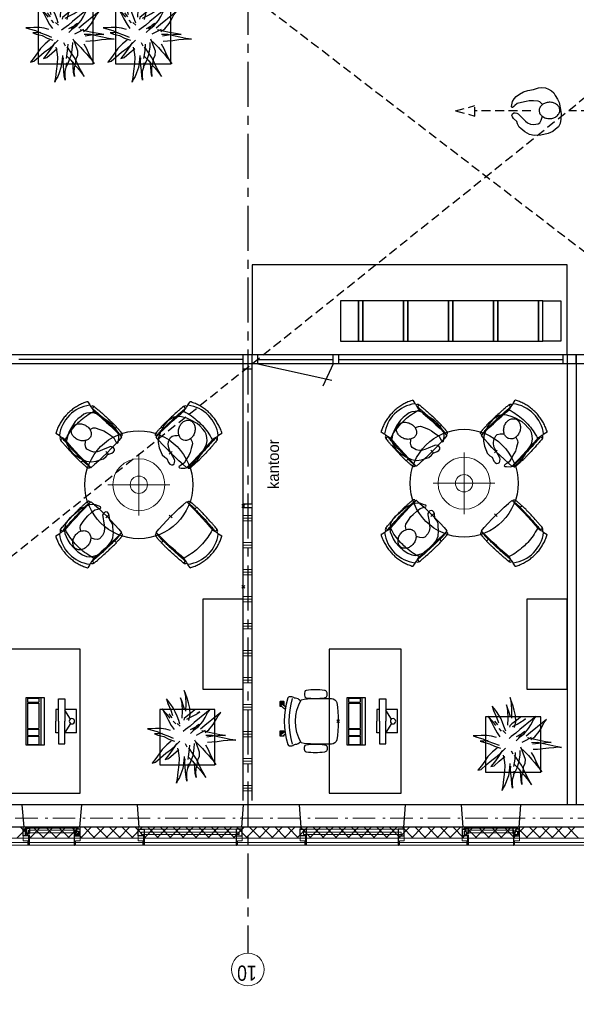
# Model space of a CAD drawing. Header units: millimetres. Extents: x -88840 to 85996, y -16279 to 104709.
# Tile 93 of 184: x 15705 to 21890, y 77567 to 88512. Entities that reach past the tile are written whole.
import ezdxf

# ---------------------------------------------------------------- set-up
doc = ezdxf.new("R2010")
doc.units = ezdxf.units.MM
doc.header["$LTSCALE"] = 400
doc.header["$PDMODE"] = 3
doc.header["$PDSIZE"] = 15
for name, pattern in [('CENTER', [2, 1.25, -0.25, 0.25, -0.25]), ('HIDDEN', [0.375, 0.25, -0.125]), ('STYLE_06', [1.041641, 0.625, -0.208282, 0.069427, -0.138931]), ('STYLE_21', [0.138889, 0.069444, -0.069444])]:
    doc.linetypes.add(name, pattern=pattern)
for name, color, linetype in [('-gd', 2, 'Continuous'), ('-ve', 2, 'HIDDEN'), ('co2-1-n-1-0-8_ip0', 7, 'Continuous'), ('inlay', 6, 'Continuous'), ('inr', 4, 'Continuous'), ('looplijnen', 8, 'HIDDEN'), ('plant', 114, 'Continuous'), ('plat', 5, 'Continuous'), ('sona-s008_ip0', 7, 'Continuous'), ('stramien', 1, 'CENTER'), ('symbol', 1, 'Continuous'), ('timmerwerk-ge', 150, 'Continuous'), ('verlichting', 2, 'Continuous')]:
    doc.layers.add(name, color=color, linetype=linetype)
for name, color, linetype, lineweight in [('Binnenkozijnen', 140, 'Continuous', 15), ('Buitenkozijnen', 140, 'Continuous', 15), ('Interieur-scheidingswand-horizontaal', 5, 'Continuous', 25), ('Interieur-systeemwand glas', 140, 'STYLE_21', 15), ('mat-beton (ihwg)', 5, 'Continuous', 25), ('mat-isolatie', 140, 'Continuous', 15), ('mat-multiplex-hor', 140, 'Continuous', 15), ('None', 7, 'Continuous', 9)]:
    doc.layers.add(name, color=color, linetype=linetype, lineweight=lineweight)
doc.styles.add('Arial Narrow', font='ARIALN.TTF', dxfattribs={"height": 222.25})
doc.styles.add('s100', font='stylu.ttf', dxfattribs={"height": 100})

# ---------------------------------------------------------------- blocks, each defined once
blk = doc.blocks.new('*X339')
at = {"layer": 'None', "lineweight": 13}
for p, q in [((37321, 27016), (37441, 26896)), ((37321, 26874), (37441, 26754)), ((37321, 26733), (37441, 26613)), ((37321, 26592), (37441, 26472)), ((37321, 26450), (37441, 26330)), ((37321, 26309), (37441, 26189)), ((37321, 26167), (37441, 26047)), ((37321, 26026), (37441, 25906)), ((37321, 25885), (37441, 25765)), ((37321, 25743), (37441, 25623)), ((37321, 25602), (37441, 25482)), ((37321, 25460), (37441, 25340)), ((37321, 25319), (37441, 25199)), ((37321, 25178), (37441, 25058)), ((37321, 25036), (37441, 24916)), ((37321, 24895), (37441, 24775)), ((37321, 24753), (37441, 24633)), ((37321, 24612), (37441, 24492)), ((37321, 24471), (37441, 24351)), ((37321, 24329), (37441, 24209)), ((37321, 24188), (37441, 24068)), ((37321, 24046), (37441, 23926)), ((37321, 23905), (37441, 23785)), ((37321, 23764), (37441, 23644)), ((37321, 23622), (37441, 23502)), ((37321, 23481), (37441, 23361)), ((37321, 23339), (37441, 23219)), ((37321, 23198), (37441, 23078)), ((37321, 23057), (37441, 22937)), ((37321, 22915), (37441, 22795)), ((37321, 22774), (37441, 22654)), ((37321, 22632), (37441, 22512)), ((37321, 22491), (37441, 22371)), ((37321, 22350), (37441, 22230)), ((37321, 22208), (37441, 22088)), ((37321, 22067), (37441, 21947)), ((37321, 21925), (37441, 21805)), ((37321, 21784), (37441, 21664)), ((37321, 21643), (37441, 21523)), ((37321, 21501), (37441, 21381)), ((37321, 21360), (37441, 21240)), ((37321, 21218), (37441, 21098)), ((37321, 21077), (37441, 20957)), ((37321, 20936), (37441, 20816))]:
    blk.add_line(p, q, dxfattribs=at)
at = {"layer": 'None', "lineweight": 5}
for p, q in [((37321, 26856), (37441, 26976)), ((37321, 26714), (37441, 26834)), ((37321, 26573), (37441, 26693)), ((37321, 26432), (37441, 26552)), ((37321, 26290), (37441, 26410)), ((37321, 26149), (37441, 26269)), ((37321, 26007), (37441, 26127)), ((37321, 25866), (37441, 25986)), ((37321, 25725), (37441, 25845)), ((37321, 25583), (37441, 25703)), ((37321, 25442), (37441, 25562)), ((37321, 25300), (37441, 25420)), ((37321, 25159), (37441, 25279)), ((37321, 25017), (37441, 25137)), ((37321, 24876), (37441, 24996)), ((37321, 24735), (37441, 24855)), ((37321, 24593), (37441, 24713)), ((37321, 24452), (37441, 24572)), ((37321, 24310), (37441, 24430)), ((37321, 24169), (37441, 24289)), ((37321, 24027), (37441, 24147)), ((37321, 23886), (37441, 24006)), ((37321, 23745), (37441, 23865)), ((37321, 23603), (37441, 23723)), ((37321, 23462), (37441, 23582)), ((37321, 23320), (37441, 23440)), ((37321, 23179), (37441, 23299)), ((37321, 23038), (37441, 23158)), ((37321, 22896), (37441, 23016)), ((37321, 22755), (37441, 22875)), ((37321, 22613), (37441, 22733)), ((37321, 22472), (37441, 22592)), ((37321, 22330), (37441, 22450)), ((37321, 22189), (37441, 22309)), ((37321, 22048), (37441, 22168)), ((37321, 21906), (37441, 22026)), ((37321, 21765), (37441, 21885)), ((37321, 21623), (37441, 21743)), ((37321, 21482), (37441, 21602)), ((37321, 21340), (37441, 21460)), ((37321, 21199), (37441, 21319)), ((37321, 21058), (37441, 21178)), ((37321, 20916), (37441, 21036)), ((37321, 20775), (37441, 20895))]:
    blk.add_line(p, q, dxfattribs=at)
blk = doc.blocks.new('0600 pui gemeentehuis')
at = {"layer": 'Buitenkozijnen', "color": 92, "linetype": 'Continuous', "lineweight": 25}
for p, q in [((50, 0), (70, -250)), ((710, 0), (690, -250))]:
    blk.add_line(p, q, dxfattribs=at)
at = {"layer": 'Buitenkozijnen', "color": 43, "linetype": 'Continuous', "lineweight": 9}
blk.add_lwpolyline([(698, -400), (645, -400), (645, -450), (115, -450), (115, -400), (63, -400), (63, -250), (70, -250), (50, 0), (710, 0), (690, -250), (698, -250)], close=True, dxfattribs=at)
at = {"layer": 'None', "color": 8, "linetype": 'Continuous', "lineweight": 5}
blk.add_line((134, -260), (626, -260), dxfattribs=at)
at = {"layer": 'None', "color": 92, "linetype": 'Continuous', "lineweight": 25}
for points in [[(64, -270), (102, -270), (102, -292), (84, -292), (84, -335), (129, -335), (129, -450), (125, -450), (125, -344), (64, -344), (64, -325), (64, -325)], [(697, -270), (658, -270), (658, -292), (677, -292), (677, -335), (631, -335), (631, -450), (635, -450), (635, -344), (697, -344), (697, -325), (697, -325)]]:
    blk.add_lwpolyline(points, close=True, dxfattribs=at)
for points in [[(84, -270), (84, -260), (134, -260), (134, -320), (109, -320), (109, -302), (102, -302), (102, -275)], [(676, -270), (676, -260), (626, -260), (626, -320), (651, -320), (651, -302), (658, -302), (658, -275)]]:
    blk.add_lwpolyline(points, dxfattribs=at)
at = {"layer": 'None', "color": 140, "linetype": 'Continuous', "lineweight": 15}
blk.add_lwpolyline([(123, -284), (638, -284), (638, -311), (123, -311)], close=True, dxfattribs=at)
blk = doc.blocks.new('1200 pui gemeentehuis')
at = {"layer": 'Buitenkozijnen', "color": 92, "linetype": 'Continuous', "lineweight": 25}
for p, q in [((50, 0), (70, -250)), ((1230, 0), (1210, -250))]:
    blk.add_line(p, q, dxfattribs=at)
at = {"layer": 'Buitenkozijnen', "color": 43, "linetype": 'Continuous', "lineweight": 9}
blk.add_lwpolyline([(1165, -400), (1165, -450), (115, -450), (115, -400), (63, -400), (63, -250), (70, -250), (50, 0), (1230, 0), (1210, -250), (1217, -250), (1217, -400)], close=True, dxfattribs=at)
at = {"layer": 'None', "color": 8, "linetype": 'Continuous', "lineweight": 5}
blk.add_line((129, -270), (1150, -270), dxfattribs=at)
at = {"layer": 'None', "color": 92, "linetype": 'Continuous', "lineweight": 25}
for points in [[(63, -270), (129, -270), (129, -450), (125, -450), (125, -344), (63, -344), (63, -325)], [(1217, -270), (1151, -270), (1151, -450), (1155, -450), (1155, -344), (1217, -344), (1217, -325)]]:
    blk.add_lwpolyline(points, close=True, dxfattribs=at)
at = {"layer": 'None', "color": 140, "linetype": 'Continuous', "lineweight": 15}
blk.add_lwpolyline([(98, -305), (1183, -305), (1183, -331), (98, -331)], close=True, dxfattribs=at)
blk = doc.blocks.new('*X1323')
at = {"layer": 'None', "lineweight": 9}
for p, q in [((37800, 24400), (37800, 24500)), ((37830, 24400), (37830, 24500)), ((37860, 24400), (37860, 24500)), ((38100, 24400), (38100, 24500)), ((38130, 24400), (38130, 24500)), ((38160, 24400), (38160, 24500)), ((38400, 24400), (38400, 24500)), ((38430, 24400), (38430, 24500)), ((38460, 24400), (38460, 24500)), ((38700, 24400), (38700, 24500)), ((38730, 24400), (38730, 24500)), ((38760, 24400), (38760, 24500)), ((39000, 24400), (39000, 24500)), ((39030, 24400), (39030, 24500)), ((39060, 24400), (39060, 24500)), ((39300, 24400), (39300, 24500)), ((39330, 24400), (39330, 24500)), ((39360, 24400), (39360, 24500)), ((39600, 24400), (39600, 24500)), ((39630, 24400), (39630, 24500)), ((39660, 24400), (39660, 24500)), ((39900, 24400), (39900, 24500)), ((39930, 24400), (39930, 24500)), ((39960, 24400), (39960, 24500)), ((40200, 24400), (40200, 24500)), ((40230, 24400), (40230, 24500)), ((40260, 24400), (40260, 24500)), ((40500, 24400), (40500, 24500)), ((40530, 24400), (40530, 24500)), ((40560, 24400), (40560, 24500)), ((40800, 24400), (40800, 24500)), ((40830, 24400), (40830, 24500)), ((40860, 24400), (40860, 24500))]:
    blk.add_line(p, q, dxfattribs=at)
blk = doc.blocks.new('systeemwandstijl 900 hoh')
at = {"layer": 'Interieur-systeemwand glas', "color": 43, "linetype": 'Continuous', "lineweight": 9}
blk.add_lwpolyline([(0, 20), (100, 20), (100, -20), (0, -20)], close=True, dxfattribs=at)
at = {"layer": 'Interieur-systeemwand glas', "color": 43, "linetype": 'Continuous', "lineweight": 15}
for p in [(0, 900), (0, 0)]:
    blk.add_point(p, dxfattribs=at)
blk = doc.blocks.new('symb-ps03_b2')
blk.add_lwpolyline([(82, -334), (93, -323), (110, -305), (120, -285), (121, -231), (122, -184), (116, -150), (104, -98), (91, -52), (69, -25), (58, -13), (50, -1), (49, 8), (59, 13), (76, 9), (115, -1), (145, -17), (172, -41), (196, -78), (221, -122), (236, -169), (250, -232), (266, -290), (270, -325), (267, -365), (252, -399), (235, -433), (213, -457), (181, -475), (141, -499), (103, -517), (27, -533), (-23, -539), (-83, -538), (-130, -528), (-165, -511), (-192, -479), (-218, -448), (-241, -394), (-258, -313), (-262, -242), (-251, -189), (-222, -138), (-185, -93), (-170, -72), (-134, -54), (-107, -46), (-75, -10), (-57, 2), (-38, 7), (-23, 1), (-12, -13), (-11, -28), (-13, -49), (-23, -61), (-75, -115), (-104, -145), (-121, -166), (-138, -200), (-142, -234), (-135, -284), (-123, -302), (-94, -319), (-69, -327), (-52, -333)])
blk.add_lwpolyline([(-75, -413, 0.078796), (-66, -458, 0.088041), (-46, -494, 0.105312), (-14, -518, 0.121926), (19, -526, 0.121926), (52, -517, 0.105312), (82, -490, 0.088041), (100, -454, 0.078796), (106, -408, 0.078796), (98, -363, 0.088041), (77, -328, 0.105312), (46, -303, 0.121926), (13, -296, 0.121926), (-21, -305, 0.105312), (-50, -331, 0.088041), (-69, -368, 0.078796)], format="xyb", close=True)
blk = doc.blocks.new('symb-ps09_b2')
at = {"layer": 'looplijnen'}
for p, q in [((0, 935), (-58, 718)), ((0, 935), (58, 718)), ((-58, 718), (58, 718)), ((0, 95), (0, 718)), ((0, -1011), (0, -327))]:
    blk.add_line(p, q, dxfattribs=at)
at = {"layer": 'symbol'}
blk.add_blockref('symb-ps03_b2', (-11, 300), dxfattribs=at)
blk = doc.blocks.new('co2-1-n-1-0-8_b2')
for p, q in [((-251, -20), (-256, -20)), ((252, -20), (256, -20)), ((-249, -132), (-279, -132)), ((-252, -132), (-252, -132)), ((252, -132), (252, -132)), ((-221, -431), (-221, -431)), ((221, -431), (221, -431)), ((-250, -554), (-241, -513)), ((-239, -493), (-237, -493)), ((-231, -469), (-234, -468)), ((234, -468), (231, -469)), ((237, -493), (239, -493)), ((241, -513), (250, -554))]:
    blk.add_line(p, q)
at = {"flags": 128}
for points in [[(-239, -10), (-190, -6), (-127, -3), (-63, -1), (0, 0)], [(0, 0), (63, -1), (127, -3), (190, -6), (239, -10)], [(-256, -20), (-257, -20), (-258, -21), (-260, -21), (-261, -22), (-262, -22), (-263, -23), (-264, -24), (-265, -25), (-267, -26), (-268, -28), (-268, -29), (-269, -30), (-270, -33), (-270, -35), (-270, -37), (-271, -39), (-271, -42), (-272, -44), (-272, -47), (-272, -50), (-273, -53), (-273, -56), (-273, -60), (-274, -64), (-274, -69), (-275, -75), (-275, -81), (-275, -89), (-276, -98), (-276, -106), (-276, -114), (-276, -122), (-276, -132)], [(-241, -95), (-241, -95), (-243, -95), (-245, -95), (-247, -95), (-249, -95), (-251, -95)], [(-224, -432), (-229, -370), (-233, -307), (-236, -244), (-239, -181), (-240, -118), (-241, -54), (-241, -12)], [(241, -12), (241, -73), (240, -135), (238, -198), (236, -261), (232, -325), (227, -388), (224, -432)], [(241, -95), (241, -95), (243, -95), (245, -95), (247, -95), (249, -95), (251, -95)], [(256, -20), (257, -20), (258, -21), (260, -21), (261, -22), (262, -22), (263, -23), (264, -24), (265, -25), (267, -26), (268, -28), (268, -29), (269, -30), (270, -33), (270, -35), (270, -37), (271, -39), (271, -42), (272, -44), (272, -47), (272, -50), (273, -53), (273, -56), (273, -60), (274, -64), (274, -69), (275, -75), (275, -81), (275, -89), (276, -98), (276, -106), (276, -114), (276, -122), (276, -132)], [(-250, -468), (-253, -468), (-256, -468), (-258, -468), (-260, -468), (-261, -468), (-263, -467), (-265, -467), (-266, -450), (-267, -436), (-268, -422), (-269, -410), (-270, -401), (-271, -393), (-271, -385), (-271, -378), (-272, -373), (-272, -368), (-273, -355), (-274, -340), (-274, -325), (-275, -310), (-276, -295), (-277, -275), (-277, -255), (-278, -235), (-278, -228), (-278, -222), (-278, -215), (-278, -209), (-279, -202), (-279, -195), (-279, -187), (-279, -178), (-279, -168), (-279, -157), (-279, -145), (-279, -132)], [(-250, -468), (-248, -468), (-246, -468), (-244, -467), (-242, -467), (-240, -466), (-238, -466), (-237, -465), (-235, -464), (-236, -449), (-237, -435), (-238, -423), (-239, -413), (-240, -403), (-240, -395), (-241, -389), (-241, -382), (-242, -376), (-242, -370), (-242, -363), (-243, -344), (-245, -324), (-245, -304), (-246, -285), (-247, -266), (-247, -248), (-248, -231), (-248, -226), (-248, -221), (-248, -214), (-248, -206), (-249, -198), (-249, -188), (-249, -176), (-249, -163), (-249, -148), (-249, -132)], [(249, -132), (249, -147), (249, -161), (249, -173), (249, -184), (249, -194), (249, -202), (248, -208), (248, -215), (248, -221), (248, -228), (248, -234), (247, -254), (247, -274), (246, -294), (245, -313), (244, -331), (243, -349), (242, -366), (242, -371), (242, -377), (241, -383), (241, -391), (240, -399), (239, -408), (239, -420), (238, -433), (236, -448), (235, -464), (237, -465), (238, -466), (240, -466), (242, -467), (244, -467), (246, -468), (248, -468), (250, -468)], [(250, -468), (253, -468), (256, -468), (258, -468), (260, -468), (261, -468), (263, -467), (264, -467), (265, -466), (266, -453), (267, -442), (268, -431), (269, -421), (269, -412), (270, -404), (270, -397), (271, -391), (271, -384), (272, -378), (272, -371), (272, -365), (273, -345), (274, -325), (275, -305), (276, -290), (277, -275), (277, -260), (278, -245), (278, -232), (278, -227), (278, -221), (278, -215), (278, -207), (279, -198), (279, -189), (279, -177), (279, -163), (279, -148), (279, -132), (249, -132)], [(-225, -438), (-224, -436), (-224, -434), (-224, -433), (-224, -432)], [(-224, -433), (-224, -433), (-224, -432)], [(-224, -432), (-224, -432), (-224, -432)], [(0, -465), (-18, -465), (-36, -465), (-59, -463), (-82, -461), (-106, -458), (-129, -454), (-152, -450), (-175, -444), (-198, -438), (-221, -431)], [(221, -431), (198, -438), (175, -444), (152, -450), (129, -454), (106, -458), (83, -461), (60, -463), (36, -465), (18, -465), (0, -465)], [(224, -432), (224, -433), (224, -433)], [(224, -432), (224, -433), (224, -434), (224, -436), (225, -438)], [(224, -432), (224, -432), (224, -432)], [(-241, -513), (-239, -504), (-237, -495), (-235, -485), (-233, -475), (-231, -467), (-229, -459), (-228, -453), (-227, -447), (-226, -442), (-225, -438)], [(225, -438), (226, -442), (227, -447), (228, -453), (229, -459), (231, -467), (233, -475), (235, -485), (237, -495), (239, -504), (241, -513)], [(-249, -557), (-242, -561), (-231, -566), (-221, -571), (-210, -576), (-198, -581), (-186, -585), (-173, -590), (-161, -594), (-149, -598), (-136, -601), (-123, -604), (-111, -607), (-98, -610), (-85, -612), (-73, -614), (-60, -615), (-47, -617), (-34, -618), (-23, -618), (-11, -619), (0, -619)], [(0, -619), (8, -619), (20, -618), (31, -618), (43, -617), (56, -616), (69, -614), (82, -612), (94, -610), (107, -608), (120, -605), (132, -602), (145, -599), (157, -595), (170, -591), (182, -587), (194, -582), (206, -577), (218, -572), (228, -567), (239, -562), (249, -557)]]:
    blk.add_lwpolyline(points, dxfattribs=at)
for centre, radius, start, end in [((-251, -33), 12.5, 31.8812, 90), ((-251, -33), 12.5, 293.1463, 327.6578), ((-238, -12), 2.5, 94.5665, 179.4807), ((238, -12), 2.5, 0.5193, 85.4335), ((252, -33), 12.5, 90, 148.1188), ((252, -33), 12.5, 212.3422, 246.8537), ((-226, -432), 2.5, 341.6817, 5.2297), ((-226, -432), 2.5, 347.791, 5.2276), ((226, -432), 2.5, 174.778, 187.1445), ((226, -432), 2.5, 174.7724, 192.209), ((226, -432), 2.5, 187.1548, 198.3185), ((-234, -464), 28.8, 186.1005, 258.5426), ((-167, -477), 75, 191.7314, 197.3164), ((-234, -465), 3.77, 192.8865, 261.7566), ((0, -201), 391, 232.6355, 269.9709), ((0, -201), 391, 270.0307, 307.3629), ((234, -465), 3.4, 276.6537, 346.9286), ((167, -477), 75, 342.6747, 348.4513), ((234, -465), 28.4, 280.3578, 354.0057), ((-248, -555), 2.5, 167.791, 242.1608), ((248, -555), 2.5, 297.8392, 12.209)]:
    blk.add_arc(centre, radius, start, end)
for points in [[(-243, -33), (-244, -33), (-244, -34), (-245, -36), (-246, -38), (-246, -43), (-247, -46), (-248, -54), (-248, -58), (-249, -67), (-250, -72), (-250, -83), (-251, -88), (-251, -100), (-251, -106), (-252, -119), (-252, -125), (-252, -132)], [(243, -33), (244, -33), (244, -34), (245, -36), (246, -38), (246, -43), (247, -46), (248, -54), (248, -58), (249, -67), (250, -72), (250, -83), (251, -88), (251, -100), (251, -106), (252, -119), (252, -125), (252, -132)]]:
    blk.add_open_spline(points, degree=3, knots=[0, 0, 0, 0, 0.125, 0.125, 0.25, 0.25, 0.375, 0.375, 0.5, 0.5, 0.625, 0.625, 0.75, 0.75, 0.875, 0.875, 0.9994014, 0.9994014, 0.9994014, 0.9994014])
at = {"layer": 'co2-1-n-1-0-8_ip0'}
blk.add_point((0, 0), dxfattribs=at)
blk = doc.blocks.new('lamp02')
at = {"layer": 'verlichting', "lineweight": 0}
for q in [(0, 555.36), (555.36, 0), (0, -555.36), (-555.36, 0)]:
    blk.add_line((0, 0), q, dxfattribs=at)
for radius in [468, 156]:
    blk.add_circle((0, 0), radius, dxfattribs=at)
blk = doc.blocks.new('boom nieuw 01')
at = {"layer": 'plant', "extrusion": (0, -4.44089e-16, -1)}
for p, q in [((-574, 694), (-627, 737)), ((-627, 737), (-616, 698)), ((-574, 694), (-627, 737)), ((-627, 737), (-616, 698)), ((-616, 698), (-564, 639)), ((-616, 698), (-564, 639)), ((-519, 654), (-574, 694)), ((-519, 654), (-574, 694)), ((-285, 709), (-298, 670)), ((-285, 665), (-285, 709)), ((-238, 749), (-257, 677)), ((-238, 749), (-257, 677)), ((-225, 789), (-238, 749)), ((-225, 789), (-238, 749)), ((-225, 745), (-225, 789)), ((-225, 745), (-225, 789)), ((-219, 696), (-225, 745)), ((-219, 696), (-225, 745)), ((-219, 630), (-219, 696)), ((-219, 630), (-219, 696)), ((-531, 541), (-584, 584)), ((-584, 584), (-573, 545)), ((-531, 541), (-584, 584)), ((-584, 584), (-573, 545)), ((-564, 639), (-510, 574)), ((-564, 639), (-510, 574)), ((-467, 618), (-519, 654)), ((-467, 618), (-519, 654)), ((-412, 565), (-467, 618)), ((-412, 565), (-467, 618)), ((-316, 598), (-344, 540)), ((-298, 670), (-316, 598)), ((-284, 619), (-308, 551)), ((-284, 619), (-308, 551)), ((-279, 616), (-285, 665)), ((-257, 677), (-284, 619)), ((-257, 677), (-284, 619)), ((-227, 576), (-219, 630)), ((-227, 576), (-219, 630)), ((-55, 579), (-119, 548)), ((-55, 579), (-119, 548)), ((9, 617), (-55, 579)), ((9, 617), (-55, 579)), ((-55, 560), (-36, 579)), ((-55, 560), (-36, 579)), ((-36, 579), (9, 617)), ((-36, 579), (9, 617)), ((-573, 545), (-520, 486)), ((-573, 545), (-520, 486)), ((-476, 501), (-531, 541)), ((-476, 501), (-531, 541)), ((-520, 486), (-467, 421)), ((-520, 486), (-467, 421)), ((-510, 574), (-463, 510)), ((-510, 574), (-463, 510)), ((-424, 465), (-476, 501)), ((-424, 465), (-476, 501)), ((-463, 510), (-423, 466)), ((-463, 510), (-423, 466)), ((-369, 412), (-424, 465)), ((-369, 412), (-424, 465)), ((-423, 466), (-397, 444)), ((-423, 466), (-397, 444)), ((-369, 511), (-412, 565)), ((-369, 511), (-412, 565)), ((-344, 540), (-368, 472)), ((-308, 551), (-333, 488)), ((-308, 551), (-333, 488)), ((-243, 519), (-227, 576)), ((-243, 519), (-227, 576)), ((-187, 511), (-234, 479)), ((-187, 511), (-234, 479)), ((-119, 548), (-187, 511)), ((-167, 460), (-136, 488)), ((-167, 460), (-136, 488)), ((-101, 524), (-55, 560)), ((-101, 524), (-55, 560)), ((-95, 500), (-50, 537)), ((-78, 443), (-25, 464)), ((-78, 443), (-25, 464)), ((-4, 517), (-70, 496)), ((-4, 517), (-70, 496)), ((-25, 464), (20, 490)), ((-25, 464), (20, 490)), ((73, 551), (-4, 517)), ((73, 551), (-4, 517)), ((20, 490), (61, 517)), ((20, 490), (61, 517)), ((61, 517), (92, 539)), ((61, 517), (92, 539)), ((126, 569), (73, 551)), ((126, 569), (73, 551)), ((92, 539), (126, 569)), ((92, 539), (126, 569)), ((-831, 440), (-863, 451)), ((-863, 451), (-808, 440)), ((-831, 440), (-863, 451)), ((-863, 451), (-808, 440)), ((-793, 417), (-831, 440)), ((-793, 417), (-831, 440)), ((-808, 440), (-733, 432)), ((-808, 440), (-733, 432)), ((-751, 400), (-793, 417)), ((-751, 400), (-793, 417)), ((-690, 378), (-751, 400)), ((-690, 378), (-751, 400)), ((-733, 432), (-646, 419)), ((-733, 432), (-646, 419)), ((-724, 343), (-665, 349)), ((-724, 343), (-665, 349)), ((-601, 365), (-690, 378)), ((-601, 365), (-690, 378)), ((-665, 349), (-613, 352)), ((-665, 349), (-613, 352)), ((-646, 419), (-567, 415)), ((-646, 419), (-567, 415)), ((-613, 352), (-578, 349)), ((-613, 352), (-578, 349)), ((-547, 362), (-601, 365)), ((-547, 362), (-601, 365)), ((-567, 415), (-510, 423)), ((-567, 415), (-510, 423)), ((-510, 423), (-451, 434)), ((-510, 423), (-451, 434)), ((-398, 347), (-436, 328)), ((-398, 347), (-436, 328)), ((-231, 344), (-254, 371)), ((-231, 344), (-254, 371)), ((-195, 409), (-161, 444)), ((-170, 410), (-128, 424)), ((-170, 410), (-128, 424)), ((-128, 424), (-78, 443)), ((-128, 424), (-78, 443)), ((-105, 362), (-122, 364)), ((-105, 362), (-122, 364)), ((-83, 336), (-105, 362)), ((-83, 336), (-105, 362)), ((-15, 385), (-100, 387)), ((-15, 385), (-100, 387)), ((71, 388), (-15, 385)), ((71, 388), (-15, 385)), ((-5, 354), (51, 371)), ((-5, 354), (51, 371)), ((51, 371), (104, 389)), ((51, 371), (104, 389)), ((140, 402), (71, 388)), ((140, 402), (71, 388)), ((104, 389), (140, 402)), ((104, 389), (140, 402)), ((224, 359), (154, 344)), ((224, 359), (154, 344)), ((188, 345), (224, 359)), ((188, 345), (224, 359)), ((-838, 331), (-790, 339)), ((-838, 331), (-790, 339)), ((-787, 335), (-838, 331)), ((-787, 335), (-838, 331)), ((-790, 339), (-724, 343)), ((-790, 339), (-724, 343)), ((-737, 335), (-787, 335)), ((-737, 335), (-787, 335)), ((-746, 230), (-680, 234)), ((-746, 230), (-680, 234)), ((-691, 320), (-737, 335)), ((-636, 315), (-691, 320)), ((-636, 315), (-691, 320)), ((-642, 298), (-680, 321)), ((-642, 298), (-680, 321)), ((-680, 234), (-621, 240)), ((-680, 234), (-621, 240)), ((-604, 263), (-648, 228)), ((-604, 263), (-648, 228)), ((-601, 281), (-642, 298)), ((-601, 281), (-642, 298)), ((-553, 314), (-604, 263)), ((-553, 314), (-604, 263)), ((-540, 259), (-601, 281)), ((-540, 259), (-601, 281)), ((-583, 313), (-496, 300)), ((-583, 313), (-496, 300)), ((-568, 225), (-511, 263)), ((-568, 225), (-511, 263)), ((-451, 246), (-540, 259)), ((-451, 246), (-540, 259)), ((-511, 263), (-472, 292)), ((-511, 263), (-472, 292)), ((-496, 300), (-417, 296)), ((-496, 300), (-417, 296)), ((-472, 292), (-455, 309)), ((-472, 292), (-455, 309)), ((-397, 243), (-451, 246)), ((-397, 243), (-451, 246)), ((-369, 232), (-403, 195)), ((-369, 232), (-403, 195)), ((-354, 238), (-392, 219)), ((-354, 238), (-392, 219)), ((-281, 288), (-232, 238)), ((-281, 288), (-232, 238)), ((-194, 216), (-242, 260)), ((-194, 216), (-242, 260)), ((-233, 285), (-204, 233)), ((-233, 285), (-204, 233)), ((-232, 238), (-199, 194)), ((-232, 238), (-199, 194)), ((-192, 292), (-231, 344)), ((-192, 292), (-231, 344)), ((-204, 233), (-174, 186)), ((-204, 233), (-174, 186)), ((-151, 244), (-192, 292)), ((-151, 244), (-192, 292)), ((-33, 98), (-151, 244)), ((-33, 98), (-151, 244)), ((-127, 307), (-59, 290)), ((-127, 307), (-59, 290)), ((-113, 330), (-85, 277)), ((-113, 330), (-85, 277)), ((-85, 277), (-56, 224)), ((-85, 277), (-56, 224)), ((-43, 284), (-83, 336)), ((-43, 284), (-83, 336)), ((-59, 290), (16, 294)), ((-59, 290), (16, 294)), ((-3, 235), (-43, 284)), ((-3, 235), (-43, 284)), ((69, 341), (-16, 343)), ((69, 341), (-16, 343)), ((16, 294), (79, 310)), ((16, 294), (79, 310)), ((154, 344), (69, 341)), ((154, 344), (69, 341)), ((79, 310), (135, 327)), ((79, 310), (135, 327)), ((135, 327), (188, 345)), ((135, 327), (188, 345)), ((-748, 141), (-796, 107)), ((-748, 141), (-796, 107)), ((-796, 107), (-737, 139)), ((-796, 107), (-737, 139)), ((-794, 221), (-746, 230)), ((-794, 221), (-746, 230)), ((-743, 226), (-794, 221)), ((-743, 226), (-794, 221)), ((-722, 163), (-748, 141)), ((-722, 163), (-748, 141)), ((-694, 225), (-743, 226)), ((-694, 225), (-743, 226)), ((-737, 139), (-688, 167)), ((-737, 139), (-688, 167)), ((-686, 193), (-722, 163)), ((-686, 193), (-722, 163)), ((-647, 211), (-694, 225)), ((-647, 211), (-694, 225)), ((-688, 167), (-620, 196)), ((-688, 167), (-620, 196)), ((-648, 228), (-686, 193)), ((-648, 228), (-686, 193)), ((-592, 206), (-647, 211)), ((-592, 206), (-647, 211)), ((-620, 196), (-568, 225)), ((-620, 196), (-568, 225)), ((-549, 186), (-592, 206)), ((-549, 186), (-592, 206)), ((-496, 183), (-549, 186)), ((-496, 183), (-549, 186)), ((-454, 144), (-497, 109)), ((-454, 144), (-497, 109)), ((-392, 219), (-496, 183)), ((-392, 219), (-496, 183)), ((-403, 195), (-454, 144)), ((-403, 195), (-454, 144)), ((-297, 215), (-269, 162)), ((-297, 215), (-269, 162)), ((-269, 162), (-239, 109)), ((-269, 162), (-239, 109)), ((-263, 89), (-248, 155)), ((-263, 89), (-248, 155)), ((-186, 120), (-227, 169)), ((-186, 120), (-227, 169)), ((-199, 194), (-138, 143)), ((-199, 194), (-138, 143)), ((-174, 186), (-194, 216)), ((-174, 186), (-194, 216)), ((-69, -25), (-186, 120)), ((-69, -25), (-186, 120)), ((-138, 143), (-93, 116)), ((-138, 143), (-93, 116)), ((-93, 116), (-36, 86)), ((-93, 116), (-36, 86)), ((-56, 224), (-25, 178)), ((-56, 224), (-25, 178)), ((-25, 178), (-46, 207)), ((-25, 178), (-46, 207)), ((-597, 22), (-646, -12)), ((-597, 22), (-646, -12)), ((-646, -12), (-586, 20)), ((-646, -12), (-586, 20)), ((-572, 44), (-597, 22)), ((-572, 44), (-597, 22)), ((-586, 20), (-537, 48)), ((-586, 20), (-537, 48)), ((-535, 74), (-572, 44)), ((-535, 74), (-572, 44)), ((-537, 48), (-469, 77)), ((-537, 48), (-469, 77)), ((-497, 109), (-535, 74)), ((-497, 109), (-535, 74)), ((-469, 77), (-417, 106)), ((-469, 77), (-417, 106)), ((-380, 87), (-378, 37)), ((-380, 87), (-378, 37)), ((-378, 37), (-372, -25)), ((-378, 37), (-372, -25)), ((-317, 95), (-308, 24)), ((-317, 95), (-308, 24)), ((-317, -32), (-303, 34)), ((-317, -32), (-303, 34)), ((-308, 24), (-304, -32)), ((-308, 24), (-304, -32)), ((-303, 34), (-304, 107)), ((-303, 34), (-304, 107)), ((-293, -58), (-278, 12)), ((-293, -58), (-278, 12)), ((-278, 12), (-263, 89)), ((-278, 12), (-263, 89)), ((-267, 114), (-235, 70)), ((-267, 114), (-235, 70)), ((-235, 70), (-173, 19)), ((-235, 70), (-173, 19)), ((-173, 19), (-128, -8)), ((-173, 19), (-128, -8)), ((-36, 86), (2, 56)), ((-36, 86), (2, 56)), ((2, 56), (-33, 98)), ((2, 56), (-33, 98)), ((-372, -25), (-363, -96)), ((-372, -25), (-363, -96)), ((-363, -96), (-359, -152)), ((-363, -96), (-359, -152)), ((-348, -178), (-333, -108)), ((-348, -178), (-333, -108)), ((-333, -108), (-317, -32)), ((-333, -108), (-317, -32)), ((-304, -32), (-299, -81)), ((-304, -32), (-299, -81)), ((-303, -124), (-293, -58)), ((-303, -124), (-293, -58)), ((-299, -81), (-303, -124)), ((-299, -81), (-303, -124)), ((-128, -8), (-72, -38)), ((-128, -8), (-72, -38)), ((-72, -38), (-33, -68)), ((-72, -38), (-33, -68)), ((-33, -68), (-69, -25)), ((-33, -68), (-69, -25)), ((-359, -152), (-354, -201)), ((-359, -152), (-354, -201)), ((-358, -244), (-348, -178)), ((-358, -244), (-348, -178)), ((-354, -201), (-358, -244)), ((-354, -201), (-358, -244))]:
    blk.add_line(p, q, dxfattribs=at)
at = {"layer": 'timmerwerk-ge', "linetype": 'Continuous', "extrusion": (0, -4.44089e-16, -1)}
for p, q in [((0, 647), (-647, 647)), ((-647, 647), (-647, 0)), ((0, 0), (0, 647)), ((-647, 0), (0, 0))]:
    blk.add_line(p, q, dxfattribs=at)
blk = doc.blocks.new('SONA-S008_B2')
at = {"layer": '-gd'}
blk.add_open_spline([(-253, -510), (-88, -560), (88, -560), (253, -510)], degree=3, dxfattribs=at)
for points in [[(-207, -16), (-79, 5), (80, 5), (207, -16)], [(-253, -272), (-257, -207), (-252, -139), (-253, -74)], [(-253, -74), (-253, -52), (-233, -20), (-207, -16)], [(207, -16), (233, -20), (253, -52), (253, -74)], [(253, -74), (252, -139), (257, -207), (253, -272)], [(-343, -154), (-353, -221), (-352, -288), (-343, -355)], [(-325, -126), (-337, -132), (-340, -141), (-343, -154)], [(-278, -126), (-288, -121), (-315, -121), (-325, -126)], [(-261, -154), (-263, -141), (-266, -132), (-278, -126)], [(-261, -355), (-252, -288), (-250, -221), (-261, -154)], [(261, -355), (252, -288), (250, -221), (261, -154)], [(261, -154), (263, -141), (266, -132), (278, -126)], [(278, -126), (288, -121), (315, -121), (325, -126)], [(325, -126), (337, -132), (340, -141), (343, -154)], [(343, -154), (353, -221), (352, -288), (343, -355)], [(-255, -304), (-254, -304), (-253, -305), (-252, -305)], [(-239, -412), (-253, -366), (-250, -319), (-253, -272)], [(253, -272), (250, -319), (253, -366), (239, -412)], [(257, -323), (255, -324), (253, -324), (251, -325)], [(252, -298), (253, -297), (254, -297), (255, -297)], [(-343, -355), (-341, -363), (-334, -370), (-326, -372)], [(-326, -372), (-310, -376), (-293, -376), (-277, -372)], [(-277, -372), (-270, -370), (-262, -363), (-261, -355)], [(-251, -332), (-253, -332), (-255, -331), (-258, -330)], [(-227, -418), (-247, -437), (-256, -455), (-256, -474)], [(239, -412), (95, -494), (-95, -494), (-239, -412)], [(256, -474), (256, -455), (247, -437), (227, -418)], [(277, -372), (270, -370), (262, -363), (261, -355)], [(326, -372), (310, -376), (293, -376), (277, -372)], [(343, -355), (341, -363), (334, -370), (326, -372)], [(-272, -515), (-274, -534), (-274, -556), (-259, -560)], [(-256, -474), (-255, -489), (-270, -500), (-272, -515)], [(272, -515), (270, -500), (255, -489), (256, -474)], [(259, -560), (274, -556), (274, -534), (272, -515)], [(-259, -560), (-77, -614), (79, -614), (259, -560)], [(-222, -607), (-222, -605), (-221, -603), (-219, -603)], [(-222, -615), (-222, -615), (-222, -607), (-222, -607)], [(-219, -615), (-219, -615), (-222, -615), (-222, -615)], [(-222, -630), (-222, -630), (-222, -618), (-222, -618)], [(-222, -618), (-222, -618), (-199, -618), (-199, -618)], [(-199, -630), (-199, -630), (-222, -630), (-222, -630)], [(-222, -641), (-222, -641), (-222, -633), (-222, -633)], [(-222, -633), (-222, -633), (-219, -633), (-219, -633)], [(-219, -645), (-221, -645), (-222, -643), (-222, -641)], [(-219, -603), (-219, -603), (-192, -603), (-177, -603)], [(-199, -615), (-199, -615), (-219, -615), (-219, -615)], [(-219, -633), (-219, -633), (-199, -633), (-199, -633)], [(-167, -645), (-167, -645), (-219, -645), (-219, -645)], [(-199, -618), (-199, -618), (-199, -615), (-199, -615)], [(-199, -615), (-199, -615), (-187, -615), (-187, -615)], [(-199, -618), (-199, -618), (-189, -618), (-187, -618)], [(-199, -633), (-199, -633), (-199, -630), (-199, -630)], [(-199, -630), (-199, -630), (-187, -630), (-187, -630)], [(-199, -633), (-199, -633), (-187, -633), (-187, -633)], [(-183, -633), (-188, -629), (-190, -621), (-186, -615)], [(-185, -615), (-186, -615), (-187, -615), (-187, -615)], [(-187, -615), (-187, -615), (-187, -616), (-187, -617)], [(-186, -630), (-186, -630), (-187, -630), (-187, -630)], [(-187, -630), (-187, -630), (-187, -633), (-187, -633)], [(-187, -633), (-187, -633), (-185, -633), (-183, -633)], [(-186, -615), (-186, -615), (-176, -603), (-163, -584)], [(-165, -630), (-169, -636), (-177, -638), (-183, -633)], [(-183, -633), (-183, -633), (-183, -633), (-183, -633)], [(-167, -633), (-167, -633), (-166, -633), (-166, -633)], [(-163, -641), (-163, -643), (-165, -645), (-167, -645)], [(-166, -633), (-166, -633), (-163, -633), (-163, -633)], [(-135, -589), (-152, -614), (-165, -630), (-165, -630)], [(-163, -630), (-163, -630), (-163, -630), (-164, -630)], [(-163, -628), (-163, -629), (-163, -630), (-163, -630)], [(-163, -633), (-163, -633), (-163, -641), (-163, -641)], [(106, -607), (106, -605), (108, -603), (110, -603)], [(106, -615), (106, -615), (106, -607), (106, -607)], [(110, -615), (110, -615), (106, -615), (106, -615)], [(106, -630), (106, -630), (106, -618), (106, -618)], [(106, -618), (106, -618), (130, -618), (130, -618)], [(130, -630), (130, -630), (106, -630), (106, -630)], [(106, -641), (106, -641), (106, -633), (106, -633)], [(106, -633), (106, -633), (110, -633), (110, -633)], [(110, -645), (108, -645), (106, -643), (106, -641)], [(110, -603), (110, -603), (116, -603), (123, -603)], [(130, -615), (130, -615), (110, -615), (110, -615)], [(110, -633), (110, -633), (130, -633), (130, -633)], [(162, -644), (162, -644), (110, -645), (110, -645)], [(143, -630), (143, -630), (132, -615), (115, -592)], [(130, -618), (130, -618), (130, -615), (130, -615)], [(130, -615), (130, -615), (131, -615), (132, -615)], [(130, -618), (130, -618), (132, -618), (134, -618)], [(130, -633), (130, -633), (130, -630), (130, -630)], [(130, -630), (130, -630), (142, -630), (142, -630)], [(130, -633), (130, -633), (142, -633), (142, -633)], [(143, -630), (142, -630), (142, -630), (142, -630)], [(142, -630), (142, -630), (142, -633), (142, -633)], [(142, -633), (142, -633), (143, -633), (145, -633)], [(161, -633), (155, -637), (147, -636), (143, -630)], [(144, -587), (156, -604), (164, -615), (164, -615)], [(155, -603), (159, -603), (162, -603), (162, -603)], [(164, -615), (168, -621), (167, -629), (161, -633)], [(161, -633), (161, -633), (161, -633), (161, -633)], [(162, -603), (164, -603), (166, -605), (166, -607)], [(162, -633), (162, -633), (162, -633), (162, -633)], [(162, -633), (162, -633), (166, -633), (166, -633)], [(166, -641), (166, -643), (164, -644), (162, -644)], [(166, -615), (166, -615), (165, -615), (164, -615)], [(166, -630), (166, -630), (165, -630), (164, -630)], [(165, -618), (166, -618), (166, -618), (166, -618)], [(166, -607), (166, -607), (166, -615), (166, -615)], [(166, -618), (166, -618), (166, -619), (166, -620)], [(166, -626), (166, -628), (166, -630), (166, -630)], [(166, -633), (166, -633), (166, -641), (166, -641)]]:
    blk.add_open_spline(points, degree=3)
at = {"layer": 'sona-s008_ip0'}
blk.add_point((0, 0), dxfattribs=at)
blk = doc.blocks.new('SYMB-CMP4_B2')
for p, q in [((-130, 558), (130, 558)), ((-130, 558), (-130, 428)), ((130, 558), (130, 428)), ((-25, 492), (-125, 428)), ((25, 492), (125, 428)), ((-250, 358), (-250, 428)), ((-250, 428), (0, 428)), ((0, 358), (-250, 358)), ((-130, 358), (-130, 328)), ((250, 428), (0, 428)), ((0, 358), (250, 358)), ((130, 358), (130, 328)), ((250, 358), (250, 428)), ((-130, 328), (0, 328)), ((130, 328), (0, 328)), ((265, 200), (-265, 200)), ((-265, 200), (-265, 0)), ((265, 163), (-265, 163)), ((-167, 142), (-260, 142)), ((-260, 13), (-260, 142)), ((-167, 13), (-167, 142)), ((-88, 142), (-159, 142)), ((-159, 13), (-159, 142)), ((-88, 13), (-88, 142)), ((200, 142), (-82, 142)), ((-82, 13), (-82, 142)), ((200, 13), (200, 142)), ((255, 142), (212, 142)), ((212, 13), (212, 142)), ((255, 13), (255, 142)), ((265, 0), (265, 200)), ((-265, 0), (265, 0)), ((-167, 13), (-260, 13)), ((-88, 13), (-159, 13)), ((200, 13), (-82, 13)), ((255, 13), (212, 13))]:
    blk.add_line(p, q)
blk.add_circle((0, 508), 30)
blk = doc.blocks.new('kast in gang')
at = {"layer": 'timmerwerk-ge'}
for points in [[(-450, 1025), (0, 1025), (0, 1225), (-450, 1225)], [(-450, 975), (0, 975), (0, 1025), (-450, 1025)], [(-450, 525), (0, 525), (0, 975), (-450, 975)], [(-450, 475), (0, 475), (0, 525), (-450, 525)], [(-450, 25), (0, 25), (0, 475), (-450, 475)], [(-450, -25), (0, -25), (0, 25), (-450, 25)], [(-450, -475), (0, -475), (0, -25), (-450, -25)], [(-450, -525), (0, -525), (0, -475), (-450, -475)], [(-450, -975), (0, -975), (0, -525), (-450, -525)], [(-450, -1025), (0, -1025), (0, -975), (-450, -975)], [(-450, -1025), (0, -1025), (0, -1225), (-450, -1225)]]:
    blk.add_lwpolyline(points, close=True, dxfattribs=at)

msp = doc.modelspace()

# ---------------------------------------------------------------- linework, layer by layer
at = {"layer": '-ve'}
for p, q in [((8117.3046, 96572.68765), (31220.27773, 78842.2523)), ((9393.71228, 77566.68136), (32496.68479, 96062.45916))]:
    msp.add_line(p, q, dxfattribs=at)
at = {"linetype": 'Continuous', "lineweight": 0, "flags": 128}
msp.add_lwpolyline([(2040.2844, 79785.08738), (2040.2844, 93534.87074), (39797.36816, 93534.40254), (39797.36816, 84771.41024), (28990.2844, 84771.41024), (28990.2844, 79785.08738), (10587.31004, 79785.08738), (10587.31004, 84747.18284), (5590.2844, 84785.05402), (5590.2844, 79785.08738), (2040.2844, 79785.08738)], dxfattribs=at)
at = {"layer": 'inlay'}
for p, q in [((18290.22765, 85785.08738), (18290.17883, 84785.27406)), ((21790.2844, 85785.08738), (18290.22765, 85785.08738)), ((21790.2844, 84785.08738), (21790.2844, 85785.08738))]:
    msp.add_line(p, q, dxfattribs=at)
at = {"layer": 'inr'}
for points in [[(16376.07978, 79912.98041), (16376.07978, 81512.98041), (15576.07978, 81512.98041), (15576.07978, 79912.98041)], [(19944.53231, 79912.9708), (19944.53231, 81512.9708), (19144.53231, 81512.9708), (19144.53231, 79912.9708)]]:
    msp.add_lwpolyline(points, close=True, dxfattribs=at)
for centre in [(20643.82071, 83358.74914), (17029.25114, 83342.04766)]:
    msp.add_circle(centre, 600, dxfattribs=at)
at = {"layer": 'Interieur-scheidingswand-horizontaal', "lineweight": 25}
for p, q in [((18290.2849, 79785.08737), (18190.2849, 79785.08738)), ((21890.2849, 79785.08738), (21790.2849, 79785.08738))]:
    msp.add_line(p, q, dxfattribs=at)
at = {"layer": 'mat-beton (ihwg)', "lineweight": 25}
for p, q in [((36595.2844, 79785.08738), (10590.30131, 79785.08738)), ((36615.2844, 79535.08738), (1790.2844, 79535.08738))]:
    msp.add_line(p, q, dxfattribs=at)
at = {"layer": 'mat-isolatie', "lineweight": 15}
for p, q in [((34611.5224, 79535.08738), (1790.2844, 79535.08738)), ((34611.5224, 79415.08738), (1670.2844, 79415.08738))]:
    msp.add_line(p, q, dxfattribs=at)
at = {"layer": 'mat-multiplex-hor', "lineweight": 15}
for p, q in [((34393.2844, 79365.04689), (1620.2844, 79365.04689)), ((34393.2844, 79335.04689), (1590.2844, 79335.04689))]:
    msp.add_line(p, q, dxfattribs=at)
at = {"layer": 'None', "color": 43, "linetype": 'STYLE_06', "lineweight": 9}
msp.add_line((240.49724, 79635.04674), (41440.4444, 79635.04674), dxfattribs=at)
at = {"layer": 'None', "color": 43, "linetype": 'Continuous', "lineweight": 9}
msp.add_circle((18240.2844, 77953.37032), 182.60642, dxfattribs=at)
at = {"layer": 'plat'}
for p, q in [((18290.17883, 84785.27406), (10589.93754, 84785.27406)), ((18190.28341, 84735.27406), (15696.28039, 84735.27406)), ((18190.28341, 83585.05092), (18190.28341, 84785.08738)), ((25362.62909, 84785.08738), (18190.28341, 84785.08738)), ((18290.2844, 83125.78181), (18290.28081, 84785.08738)), ((18290.28081, 84685.08738), (18290.28081, 84785.08738)), ((18350.28081, 84685.08738), (18350.28081, 84785.08738)), ((18350.28081, 84735.08738), (19190.28081, 84735.08738)), ((19190.28081, 84685.08738), (19190.28081, 84785.08738)), ((19250.28081, 84685.08738), (19250.28081, 84785.08738)), ((19250.28081, 84735.08738), (21740.2844, 84735.08738)), ((19850.2844, 84735.08738), (21740.2844, 84735.08738)), ((21740.2844, 84785.08738), (21740.2844, 84685.08738)), ((21790.2844, 84785.08738), (21790.2844, 79785.08738)), ((21890.2844, 84785.08738), (21890.2844, 79785.08738)), ((21890.38639, 84685.08738), (21890.38639, 84785.08738)), ((18290.17905, 84685.27406), (14690.17882, 84685.27406)), ((25362.62909, 84685.08738), (18190.28341, 84685.08738)), ((18290.28116, 84625.08738), (18190.28341, 84625.08738)), ((18290.28116, 84625.08738), (18190.28341, 84625.08738)), ((18350.28081, 84685.08738), (19174.3811, 84505.27268)), ((19190.28081, 84685.08738), (19074.7519, 84437.06609)), ((18190.2844, 83125.7816), (18190.28341, 83585.05092)), ((18190.28391, 79830.82235), (18190.2844, 83085.78171)), ((18290.2844, 83125.78181), (18190.2844, 83125.7816)), ((18290.2844, 83085.7817), (18190.2844, 83085.78171)), ((18290.28391, 79830.82233), (18290.2844, 83085.7817))]:
    msp.add_line(p, q, dxfattribs=at)
at = {"layer": 'stramien'}
msp.add_line((18240.2844, 96843.94674), (18240.2844, 78135.97674), dxfattribs=at)
at = {"layer": 'timmerwerk-ge'}
for points in [[(18190.28425, 81070.81773), (18190.28425, 82070.81773), (17740.28425, 82070.81773), (17740.28425, 81070.81773)], [(21790.2844, 81070.81718), (21790.2844, 82070.81718), (21340.2844, 82070.81718), (21340.2844, 81070.81718)]]:
    msp.add_lwpolyline(points, close=True, dxfattribs=at)

# ---------------------------------------------------------------- block references
at = {"layer": '-ve', "xscale": 0.9488793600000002, "yscale": 0.9488793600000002, "zscale": 0.9488793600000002, "rotation": 90}
for p in [(16522.95122, 88634.30626), (17383.03602, 88634.30626), (17874.99492, 80841.94931), (21494.73826, 80762.86183)]:
    msp.add_blockref('boom nieuw 01', p, dxfattribs=at)
at = {"layer": 'Binnenkozijnen', "color": 7}
for name, p in [('0600 pui gemeentehuis', (15680.28342, 79785.08738)), ('1200 pui gemeentehuis', (16960.2844, 79785.08738)), ('1200 pui gemeentehuis', (18760.2844, 79785.08738)), ('0600 pui gemeentehuis', (20560.2844, 79785.08738))]:
    msp.add_blockref(name, p, dxfattribs=at)
at = {"layer": 'inr'}
for name, p, rotation in [('co2-1-n-1-0-8_b2', (16675.69775, 83695.60105), 225), ('co2-1-n-1-0-8_b2', (17382.80453, 83695.60105), 135), ('co2-1-n-1-0-8_b2', (20290.26732, 83712.30253), 225), ('co2-1-n-1-0-8_b2', (20997.3741, 83712.30253), 135), ('co2-1-n-1-0-8_b2', (16675.69775, 82988.49427), 314.9999999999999), ('co2-1-n-1-0-8_b2', (17382.80453, 82988.49427), 44.99999999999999), ('co2-1-n-1-0-8_b2', (20290.26732, 83005.19575), 314.9999999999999), ('co2-1-n-1-0-8_b2', (20997.3741, 83005.19575), 44.99999999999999), ('SONA-S008_B2', (19244.53231, 80712.9708), 270)]:
    msp.add_blockref(name, p, dxfattribs=dict(at, rotation=rotation))
at = {"layer": 'mat-isolatie', "rotation": 90}
msp.add_blockref('*X339', (42690.2844, 42093.98738), dxfattribs=at)
at = {"layer": 'plat', "xscale": -1, "rotation": 180}
msp.add_blockref('systeemwandstijl 900 hoh', (18190.2844, 83105.78171), dxfattribs=at)
at = {"layer": 'plat', "rotation": 90}
msp.add_blockref('*X1323', (42690.28342, 42139.72234), dxfattribs=at)
at = {"layer": 'symbol', "rotation": 90}
msp.add_blockref('symb-ps09_b2', (21482.05339, 87498.28367), dxfattribs=at)
at = {"layer": 'symbol', "linetype": 'Continuous', "lineweight": 0, "xscale": -1}
for p, rotation in [((16765.9733, 83760.47951), 248.6076864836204), ((20380.54287, 83777.18099), 248.6076864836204), ((21043.85867, 83574.59882), 163.3740822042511), ((17429.2891, 83557.89734), 163.3740822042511), ((16644.14216, 83052.20863), 324.8924233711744), ((20258.71174, 83068.9101), 324.8924233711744)]:
    msp.add_blockref('symb-ps03_b2', p, dxfattribs=dict(at, rotation=rotation))
at = {"layer": 'symbol', "xscale": -1, "rotation": 270}
for p in [(15777.56848, 80712.98041), (19346.02101, 80712.9708)]:
    msp.add_blockref('SYMB-CMP4_B2', p, dxfattribs=at)
at = {"layer": 'timmerwerk-ge', "rotation": 90}
msp.add_blockref('kast in gang', (20494.26514, 85386.73913), dxfattribs=at)
at = {"layer": 'verlichting', "lineweight": 0, "xscale": -0.6175345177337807, "yscale": 0.6175345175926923, "zscale": 0.6175345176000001, "rotation": 180.000189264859}
for p in [(17029.25114, 83342.04766), (20643.82071, 83358.74914)]:
    msp.add_blockref('lamp02', p, dxfattribs=at)

# ---------------------------------------------------------------- texts
at = {"layer": 'None', "color": 43, "insert": (18337.65107, 77828.48699), "char_height": 169.333333, "attachment_point": 1, "rotation": 180, "style": 'Arial Narrow'}
msp.add_mtext('10', dxfattribs=at)
at = {"layer": 'plat', "style": 's100'}
msp.add_text('kantoor', height=124.21728, rotation=90, dxfattribs=at).set_placement((18586.59068, 83293.11444))

doc.saveas('drawing.dxf')
